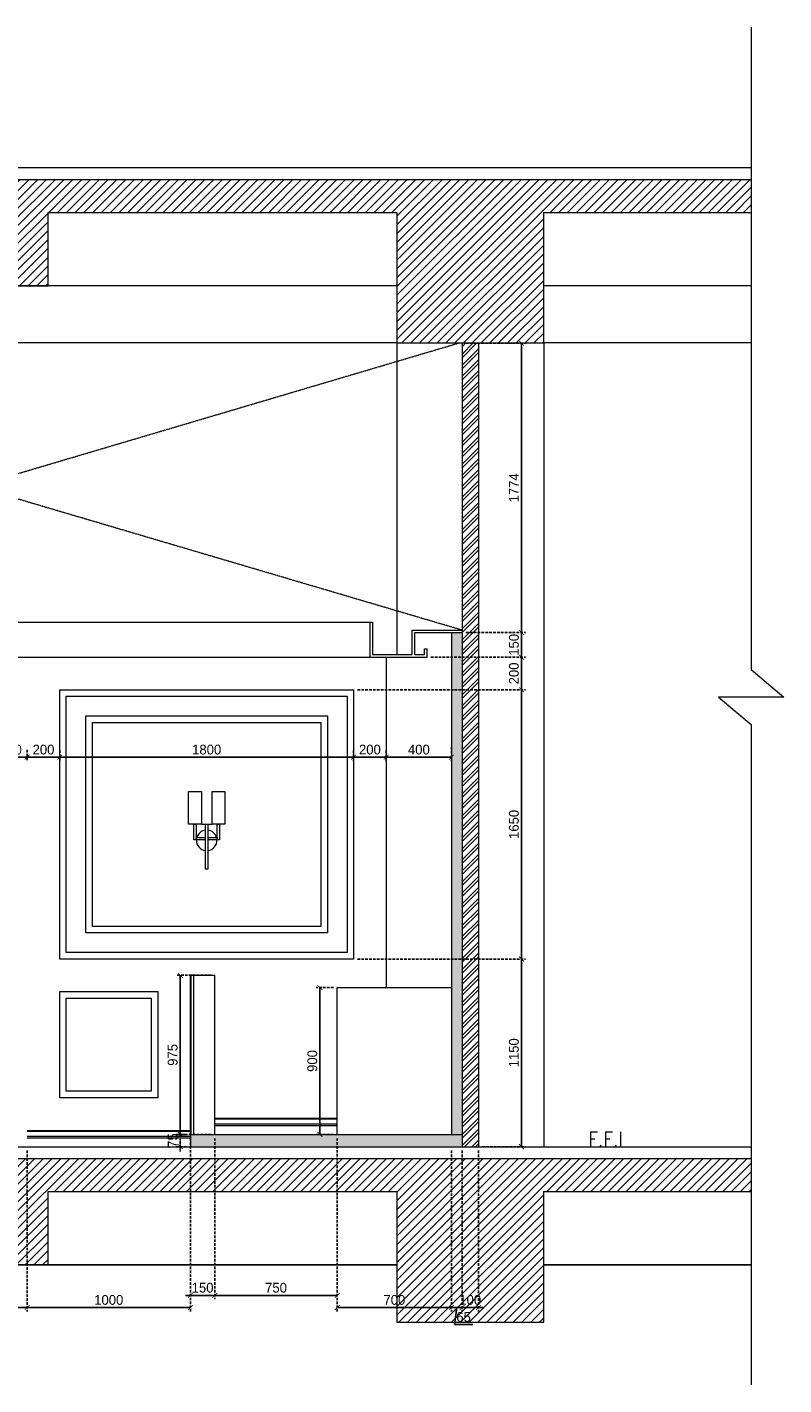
# Model space of a CAD drawing. Header units: millimetres. Extents: x 325 to 282792, y 120 to 12645.
# Tile 8 of 15: x 234043 to 238679, y 4326 to 12645. Entities that reach past the tile are written whole.
import ezdxf

# ---------------------------------------------------------------- set-up
doc = ezdxf.new("R2010")
doc.units = ezdxf.units.MM
doc.header["$LTSCALE"] = 2.5
doc.linetypes.add('DASHED2', pattern=[9.525, 6.35, -3.175])
doc.linetypes.add('HIDDEN', pattern=[0.375, 0.25, -0.125])
for name, color, linetype, lineweight in [('Dimension', 40, 'Continuous', 0), ('ELEVATION 1', 143, 'Continuous', 18), ('ELEVATION 2', 33, 'Continuous', 15), ('ELEVATION 3', 23, 'Continuous', 13), ('ELEVATION 4', 157, 'Continuous', 9), ('ELEVATION 5', 156, 'Continuous', 5), ('HATCH LIGHT', 250, 'Continuous', 0), ('HATCH MEDIUM', 251, 'Continuous', 5), ('ROOM TEXT', 7, 'Continuous', 5)]:
    doc.layers.add(name, color=color, linetype=linetype, lineweight=lineweight)
doc.layers.add('ELEVATION-4', color=8, linetype='Continuous')
doc.styles.add('MTEXT', font='romans.shx', dxfattribs={"width": 0.85})
doc.styles.get("Standard").update_dxf_attribs({"font": 'GOTHIC.TTF'})
doc.dimstyles.new('AJKD_30', dxfattribs={"dimscale": 30, "dimtxt": 2, "dimasz": 1, "dimexe": 0.8, "dimexo": 0.8, "dimgap": 0.5, "dimtad": 1, "dimdec": 0, "dimzin": 0, "dimdsep": 46, "dimtxsty": 'Standard', "dimblk": 'ARCHTICK', "dimcen": 0.125, "dimclrd": 251, "dimclre": 251, "dimclrt": 42, "dimadec": 0, "dimazin": 0, "dimtfac": 1, "dimtdec": 0, "dimtix": 1, "dimtmove": 1, "dimatfit": 3, "dimfxl": 0, "dimtolj": 1, "dimtzin": 0, "dimarcsym": 0})
pattern_1 = [(45, (90643.73, 42.364), (-26.940768, 26.940768), [])]

# ---------------------------------------------------------------- blocks, each defined once
blk = doc.blocks.new('E WL')
blk.add_line((-32.7, 276.1), (32.7, 276.1))
for points in [[(-111.4, 476.2), (-32.7, 476.2), (-32.7, 276.1), (-111.4, 276.1)], [(32.7, 476.2), (111.4, 476.2), (111.4, 276.1), (32.7, 276.1)], [(-79.5, 276.1), (-64.5, 276.1), (-64.5, 180.5), (-79.5, 180.5)], [(-7.5, 276.1), (7.5, 276.1), (7.5, 0), (-7.5, 0)], [(64.5, 276.1), (79.5, 276.1), (79.5, 180.5), (64.5, 180.5)]]:
    blk.add_lwpolyline(points, close=True)
for points in [[(-7.5, 180.5), (-64.5, 180.5), (-64.5, 195.5), (-7.5, 195.5)], [(7.5, 195.5), (64.5, 195.5), (64.5, 180.5), (7.5, 180.5)]]:
    blk.add_lwpolyline(points)
for start, end in [(176.59121, 263.10582), (96.89418, 162.68536), (17.31464, 83.21619), (276.78381, 3.40879)]:
    blk.add_arc((0.1, 176.8), 62.9, start, end)
blk = doc.blocks.new('_ArchTick')
at = {"color": 0, "linetype": 'ByBlock', "const_width": 0.15}
blk.add_lwpolyline([(-0.5, -0.5), (0.5, 0.5)], dxfattribs=at)
blk = doc.blocks.new('*D78')
at = {"layer": 'Defpoints', "color": 0}
for p in [(230810.4, 5785.3), (234042.6, 5785.3), (234042.6, 4799.3)]:
    blk.add_point(p, dxfattribs=at)
at = {"layer": 'Dimension', "color": 251, "linetype": 'DASHED2', "lineweight": -2}
for p, q in [((230810.4, 5761.3), (230810.4, 4775.3)), ((234042.6, 5761.3), (234042.6, 4775.3))]:
    blk.add_line(p, q, dxfattribs=at)
at = {"layer": 'Dimension', "color": 251, "lineweight": -2}
blk.add_line((230810.4, 4799.3), (234042.6, 4799.3), dxfattribs=at)
at = {"layer": 'Dimension', "color": 251, "lineweight": -2, "xscale": 30, "yscale": 30, "zscale": 30, "rotation": 180}
blk.add_blockref('_ArchTick', (230810.4, 4799.3), dxfattribs=at)
at = {"layer": 'Dimension', "color": 251, "lineweight": -2, "xscale": 30, "yscale": 30, "zscale": 30}
blk.add_blockref('_ArchTick', (234042.6, 4799.3), dxfattribs=at)
at = {"layer": 'Dimension', "color": 42, "insert": (232426.5, 4845.8), "char_height": 60, "attachment_point": 5}
blk.add_mtext('\\A1;3232', dxfattribs=at)
blk = doc.blocks.new('*D79')
at = {"layer": 'Defpoints', "color": 0}
for p in [(235042.6, 5860.3), (234042.6, 5785.3), (235042.6, 4799.3)]:
    blk.add_point(p, dxfattribs=at)
at = {"layer": 'Dimension', "color": 251, "linetype": 'DASHED2', "lineweight": -2}
for p, q in [((235042.6, 5836.3), (235042.6, 4775.3)), ((234042.6, 5761.3), (234042.6, 4775.3))]:
    blk.add_line(p, q, dxfattribs=at)
at = {"layer": 'Dimension', "color": 251, "lineweight": -2}
blk.add_line((234042.6, 4799.3), (235042.6, 4799.3), dxfattribs=at)
at = {"layer": 'Dimension', "color": 251, "lineweight": -2, "xscale": 30, "yscale": 30, "zscale": 30, "rotation": 180}
blk.add_blockref('_ArchTick', (234042.6, 4799.3), dxfattribs=at)
at = {"layer": 'Dimension', "color": 251, "lineweight": -2, "xscale": 30, "yscale": 30, "zscale": 30}
blk.add_blockref('_ArchTick', (235042.6, 4799.3), dxfattribs=at)
at = {"layer": 'Dimension', "color": 42, "insert": (234542.6, 4845.8), "char_height": 60, "attachment_point": 5}
blk.add_mtext('\\A1;1000', dxfattribs=at)
blk = doc.blocks.new('*D80')
at = {"layer": 'Defpoints', "color": 0}
for p in [(235042.6, 5860.3), (235192.6, 5860.3), (235192.6, 4874.3)]:
    blk.add_point(p, dxfattribs=at)
at = {"layer": 'Dimension', "color": 251, "linetype": 'DASHED2', "lineweight": -2}
for p, q in [((235042.6, 5836.3), (235042.6, 4850.3)), ((235192.6, 5836.3), (235192.6, 4850.3))]:
    blk.add_line(p, q, dxfattribs=at)
at = {"layer": 'Dimension', "color": 251, "lineweight": -2}
for p, q in [((235042.6, 4874.3), (235012.6, 4874.3)), ((235042.6, 4874.3), (235192.6, 4874.3)), ((235192.6, 4874.3), (235222.6, 4874.3))]:
    blk.add_line(p, q, dxfattribs=at)
at = {"layer": 'Dimension', "color": 251, "lineweight": -2, "xscale": 30, "yscale": 30, "zscale": 30}
blk.add_blockref('_ArchTick', (235042.6, 4874.3), dxfattribs=at)
at = {"layer": 'Dimension', "color": 251, "lineweight": -2, "xscale": 30, "yscale": 30, "zscale": 30, "rotation": 180}
blk.add_blockref('_ArchTick', (235192.6, 4874.3), dxfattribs=at)
at = {"layer": 'Dimension', "color": 42, "insert": (235117.6, 4920.8), "char_height": 60, "attachment_point": 5}
blk.add_mtext('\\A1;150', dxfattribs=at)
blk = doc.blocks.new('*D81')
at = {"layer": 'Defpoints', "color": 0}
for p in [(235192.6, 5860.3), (235942.6, 5860.3), (235942.6, 4874.3)]:
    blk.add_point(p, dxfattribs=at)
at = {"layer": 'Dimension', "color": 251, "linetype": 'DASHED2', "lineweight": -2}
for p, q in [((235192.6, 5836.3), (235192.6, 4850.3)), ((235942.6, 5836.3), (235942.6, 4850.3))]:
    blk.add_line(p, q, dxfattribs=at)
at = {"layer": 'Dimension', "color": 251, "lineweight": -2}
blk.add_line((235192.6, 4874.3), (235942.6, 4874.3), dxfattribs=at)
at = {"layer": 'Dimension', "color": 251, "lineweight": -2, "xscale": 30, "yscale": 30, "zscale": 30, "rotation": 180}
blk.add_blockref('_ArchTick', (235192.6, 4874.3), dxfattribs=at)
at = {"layer": 'Dimension', "color": 251, "lineweight": -2, "xscale": 30, "yscale": 30, "zscale": 30}
blk.add_blockref('_ArchTick', (235942.6, 4874.3), dxfattribs=at)
at = {"layer": 'Dimension', "color": 42, "insert": (235567.6, 4920.8), "char_height": 60, "attachment_point": 5}
blk.add_mtext('\\A1;750', dxfattribs=at)
blk = doc.blocks.new('*D82')
at = {"layer": 'Defpoints', "color": 0}
for p in [(235942.6, 5860.3), (236642.6, 5785.3), (236642.6, 4799.3)]:
    blk.add_point(p, dxfattribs=at)
at = {"layer": 'Dimension', "color": 251, "linetype": 'DASHED2', "lineweight": -2}
for p, q in [((235942.6, 5836.3), (235942.6, 4775.3)), ((236642.6, 5761.3), (236642.6, 4775.3))]:
    blk.add_line(p, q, dxfattribs=at)
at = {"layer": 'Dimension', "color": 251, "lineweight": -2}
blk.add_line((235942.6, 4799.3), (236642.6, 4799.3), dxfattribs=at)
at = {"layer": 'Dimension', "color": 251, "lineweight": -2, "xscale": 30, "yscale": 30, "zscale": 30, "rotation": 180}
blk.add_blockref('_ArchTick', (235942.6, 4799.3), dxfattribs=at)
at = {"layer": 'Dimension', "color": 251, "lineweight": -2, "xscale": 30, "yscale": 30, "zscale": 30}
blk.add_blockref('_ArchTick', (236642.6, 4799.3), dxfattribs=at)
at = {"layer": 'Dimension', "color": 42, "insert": (236292.6, 4845.8), "char_height": 60, "attachment_point": 5}
blk.add_mtext('\\A1;700', dxfattribs=at)
blk = doc.blocks.new('*D83')
at = {"layer": 'Defpoints', "color": 0}
for p in [(236642.6, 5785.3), (236707.4, 5785.3), (236707.4, 4799.3)]:
    blk.add_point(p, dxfattribs=at)
at = {"layer": 'Dimension', "color": 251, "linetype": 'DASHED2', "lineweight": -2}
for p, q in [((236642.6, 5761.3), (236642.6, 4775.3)), ((236707.4, 5761.3), (236707.4, 4775.3))]:
    blk.add_line(p, q, dxfattribs=at)
at = {"layer": 'Dimension', "color": 251, "lineweight": -2}
for p, q in [((236642.6, 4799.3), (236707.4, 4799.3)), ((236675, 4799.3), (236660, 4695.3)), ((236660, 4695.3), (236773.3, 4695.3))]:
    blk.add_line(p, q, dxfattribs=at)
at = {"layer": 'Dimension', "color": 251, "lineweight": -2, "xscale": 30, "yscale": 30, "zscale": 30, "rotation": 180}
blk.add_blockref('_ArchTick', (236642.6, 4799.3), dxfattribs=at)
at = {"layer": 'Dimension', "color": 251, "lineweight": -2, "xscale": 30, "yscale": 30, "zscale": 30}
blk.add_blockref('_ArchTick', (236707.4, 4799.3), dxfattribs=at)
at = {"layer": 'Dimension', "color": 42, "insert": (236716.6, 4741.8), "char_height": 60, "attachment_point": 5}
blk.add_mtext('\\A1;65', dxfattribs=at)
blk = doc.blocks.new('*D84')
at = {"layer": 'Defpoints', "color": 0}
for p in [(236707.4, 5785.3), (236807.4, 5785.3), (236807.4, 4799.3)]:
    blk.add_point(p, dxfattribs=at)
at = {"layer": 'Dimension', "color": 251, "linetype": 'DASHED2', "lineweight": -2}
for p, q in [((236707.4, 5761.3), (236707.4, 4775.3)), ((236807.4, 5761.3), (236807.4, 4775.3))]:
    blk.add_line(p, q, dxfattribs=at)
at = {"layer": 'Dimension', "color": 251, "lineweight": -2}
for p, q in [((236707.4, 4799.3), (236677.4, 4799.3)), ((236707.4, 4799.3), (236807.4, 4799.3)), ((236807.4, 4799.3), (236837.4, 4799.3))]:
    blk.add_line(p, q, dxfattribs=at)
at = {"layer": 'Dimension', "color": 251, "lineweight": -2, "xscale": 30, "yscale": 30, "zscale": 30}
blk.add_blockref('_ArchTick', (236707.4, 4799.3), dxfattribs=at)
at = {"layer": 'Dimension', "color": 251, "lineweight": -2, "xscale": 30, "yscale": 30, "zscale": 30, "rotation": 180}
blk.add_blockref('_ArchTick', (236807.4, 4799.3), dxfattribs=at)
at = {"layer": 'Dimension', "color": 42, "insert": (236757.4, 4845.8), "char_height": 60, "attachment_point": 5}
blk.add_mtext('\\A1;100', dxfattribs=at)
blk = doc.blocks.new('*D87')
at = {"layer": 'Defpoints', "color": 0}
for p in [(233842.6, 8238.6), (234042.6, 8241.2), (234042.6, 8171.7)]:
    blk.add_point(p, dxfattribs=at)
at = {"layer": 'Dimension', "color": 251, "linetype": 'DASHED2', "lineweight": -2}
for p, q in [((233842.6, 8214.6), (233842.6, 8147.7)), ((234042.6, 8217.2), (234042.6, 8147.7))]:
    blk.add_line(p, q, dxfattribs=at)
at = {"layer": 'Dimension', "color": 251, "lineweight": -2}
blk.add_line((233842.6, 8171.7), (234042.6, 8171.7), dxfattribs=at)
at = {"layer": 'Dimension', "color": 251, "lineweight": -2, "xscale": 30, "yscale": 30, "zscale": 30, "rotation": 180}
blk.add_blockref('_ArchTick', (233842.6, 8171.7), dxfattribs=at)
at = {"layer": 'Dimension', "color": 251, "lineweight": -2, "xscale": 30, "yscale": 30, "zscale": 30}
blk.add_blockref('_ArchTick', (234042.6, 8171.7), dxfattribs=at)
at = {"layer": 'Dimension', "color": 42, "insert": (233942.6, 8218.2), "char_height": 60, "attachment_point": 5}
blk.add_mtext('\\A1;200', dxfattribs=at)
blk = doc.blocks.new('*D88')
at = {"layer": 'Defpoints', "color": 0}
for p in [(234042.6, 8241.2), (234242.6, 8238.6), (234242.6, 8171.7)]:
    blk.add_point(p, dxfattribs=at)
at = {"layer": 'Dimension', "color": 251, "linetype": 'DASHED2', "lineweight": -2}
for p, q in [((234042.6, 8217.2), (234042.6, 8147.7)), ((234242.6, 8214.6), (234242.6, 8147.7))]:
    blk.add_line(p, q, dxfattribs=at)
at = {"layer": 'Dimension', "color": 251, "lineweight": -2}
blk.add_line((234042.6, 8171.7), (234242.6, 8171.7), dxfattribs=at)
at = {"layer": 'Dimension', "color": 251, "lineweight": -2, "xscale": 30, "yscale": 30, "zscale": 30, "rotation": 180}
blk.add_blockref('_ArchTick', (234042.6, 8171.7), dxfattribs=at)
at = {"layer": 'Dimension', "color": 251, "lineweight": -2, "xscale": 30, "yscale": 30, "zscale": 30}
blk.add_blockref('_ArchTick', (234242.6, 8171.7), dxfattribs=at)
at = {"layer": 'Dimension', "color": 42, "insert": (234142.6, 8218.2), "char_height": 60, "attachment_point": 5}
blk.add_mtext('\\A1;200', dxfattribs=at)
blk = doc.blocks.new('*D89')
at = {"layer": 'Defpoints', "color": 0}
for p in [(234242.6, 8238.6), (236042.6, 8236.1), (236042.6, 8171.7)]:
    blk.add_point(p, dxfattribs=at)
at = {"layer": 'Dimension', "color": 251, "linetype": 'DASHED2', "lineweight": -2}
for p, q in [((234242.6, 8214.6), (234242.6, 8147.7)), ((236042.6, 8212.1), (236042.6, 8147.7))]:
    blk.add_line(p, q, dxfattribs=at)
at = {"layer": 'Dimension', "color": 251, "lineweight": -2}
blk.add_line((234242.6, 8171.7), (236042.6, 8171.7), dxfattribs=at)
at = {"layer": 'Dimension', "color": 251, "lineweight": -2, "xscale": 30, "yscale": 30, "zscale": 30, "rotation": 180}
blk.add_blockref('_ArchTick', (234242.6, 8171.7), dxfattribs=at)
at = {"layer": 'Dimension', "color": 251, "lineweight": -2, "xscale": 30, "yscale": 30, "zscale": 30}
blk.add_blockref('_ArchTick', (236042.6, 8171.7), dxfattribs=at)
at = {"layer": 'Dimension', "color": 42, "insert": (235142.6, 8218.2), "char_height": 60, "attachment_point": 5}
blk.add_mtext('\\A1;1800', dxfattribs=at)
blk = doc.blocks.new('*D90')
at = {"layer": 'Defpoints', "color": 0}
for p in [(236042.6, 8236.1), (236242.6, 8236.1), (236242.6, 8171.7)]:
    blk.add_point(p, dxfattribs=at)
at = {"layer": 'Dimension', "color": 251, "linetype": 'DASHED2', "lineweight": -2}
for p, q in [((236042.6, 8212.1), (236042.6, 8147.7)), ((236242.6, 8212.1), (236242.6, 8147.7))]:
    blk.add_line(p, q, dxfattribs=at)
at = {"layer": 'Dimension', "color": 251, "lineweight": -2}
blk.add_line((236042.6, 8171.7), (236242.6, 8171.7), dxfattribs=at)
at = {"layer": 'Dimension', "color": 251, "lineweight": -2, "xscale": 30, "yscale": 30, "zscale": 30, "rotation": 180}
blk.add_blockref('_ArchTick', (236042.6, 8171.7), dxfattribs=at)
at = {"layer": 'Dimension', "color": 251, "lineweight": -2, "xscale": 30, "yscale": 30, "zscale": 30}
blk.add_blockref('_ArchTick', (236242.6, 8171.7), dxfattribs=at)
at = {"layer": 'Dimension', "color": 42, "insert": (236142.6, 8218.2), "char_height": 60, "attachment_point": 5}
blk.add_mtext('\\A1;200', dxfattribs=at)
blk = doc.blocks.new('*D91')
at = {"layer": 'Defpoints', "color": 0}
for p in [(236642.6, 8258.1), (236242.6, 8236.1), (236642.6, 8171.7)]:
    blk.add_point(p, dxfattribs=at)
at = {"layer": 'Dimension', "color": 251, "linetype": 'DASHED2', "lineweight": -2}
for p, q in [((236242.6, 8212.1), (236242.6, 8147.7)), ((236642.6, 8234.1), (236642.6, 8147.7))]:
    blk.add_line(p, q, dxfattribs=at)
at = {"layer": 'Dimension', "color": 251, "lineweight": -2}
blk.add_line((236242.6, 8171.7), (236642.6, 8171.7), dxfattribs=at)
at = {"layer": 'Dimension', "color": 251, "lineweight": -2, "xscale": 30, "yscale": 30, "zscale": 30, "rotation": 180}
blk.add_blockref('_ArchTick', (236242.6, 8171.7), dxfattribs=at)
at = {"layer": 'Dimension', "color": 251, "lineweight": -2, "xscale": 30, "yscale": 30, "zscale": 30}
blk.add_blockref('_ArchTick', (236642.6, 8171.7), dxfattribs=at)
at = {"layer": 'Dimension', "color": 42, "insert": (236442.6, 8218.2), "char_height": 60, "attachment_point": 5}
blk.add_mtext('\\A1;400', dxfattribs=at)
blk = doc.blocks.new('*D104')
at = {"layer": 'Defpoints', "color": 0}
for p in [(235192.6, 6835.3), (234980.6, 5860.3), (235192.6, 5860.3)]:
    blk.add_point(p, dxfattribs=at)
at = {"layer": 'Dimension', "color": 251, "linetype": 'DASHED2', "lineweight": -2}
for p, q in [((235168.6, 6835.3), (234956.6, 6835.3)), ((235168.6, 5860.3), (234956.6, 5860.3))]:
    blk.add_line(p, q, dxfattribs=at)
at = {"layer": 'Dimension', "color": 251, "lineweight": -2}
blk.add_line((234980.6, 6835.3), (234980.6, 5860.3), dxfattribs=at)
at = {"layer": 'Dimension', "color": 251, "lineweight": -2, "xscale": 30, "yscale": 30, "zscale": 30}
for p, rotation in [((234980.6, 6835.3), 90), ((234980.6, 5860.3), 270)]:
    blk.add_blockref('_ArchTick', p, dxfattribs=dict(at, rotation=rotation))
at = {"layer": 'Dimension', "color": 42, "insert": (234934.1, 6347.8), "char_height": 60, "attachment_point": 5, "rotation": 90}
blk.add_mtext('\\A1;975', dxfattribs=at)
blk = doc.blocks.new('*D105')
at = {"layer": 'Defpoints', "color": 0}
for p in [(235942.6, 6760.3), (235836.5, 5860.3), (235942.6, 5860.3)]:
    blk.add_point(p, dxfattribs=at)
at = {"layer": 'Dimension', "color": 251, "linetype": 'DASHED2', "lineweight": -2}
for p, q in [((235918.6, 6760.3), (235812.5, 6760.3)), ((235918.6, 5860.3), (235812.5, 5860.3))]:
    blk.add_line(p, q, dxfattribs=at)
at = {"layer": 'Dimension', "color": 251, "lineweight": -2}
blk.add_line((235836.5, 6760.3), (235836.5, 5860.3), dxfattribs=at)
at = {"layer": 'Dimension', "color": 251, "lineweight": -2, "xscale": 30, "yscale": 30, "zscale": 30}
for p, rotation in [((235836.5, 6760.3), 90), ((235836.5, 5860.3), 270)]:
    blk.add_blockref('_ArchTick', p, dxfattribs=dict(at, rotation=rotation))
at = {"layer": 'Dimension', "color": 42, "insert": (235790, 6310.3), "char_height": 60, "attachment_point": 5, "rotation": 90}
blk.add_mtext('\\A1;900', dxfattribs=at)
blk = doc.blocks.new('*D110')
at = {"layer": 'Defpoints', "color": 0}
for p in [(236042.6, 6935.3), (237071.6, 6935.3), (236807.4, 5785.3)]:
    blk.add_point(p, dxfattribs=at)
at = {"layer": 'Dimension', "color": 251, "linetype": 'DASHED2', "lineweight": -2}
for p, q in [((236066.6, 6935.3), (237095.6, 6935.3)), ((236831.4, 5785.3), (237095.6, 5785.3))]:
    blk.add_line(p, q, dxfattribs=at)
at = {"layer": 'Dimension', "color": 251, "lineweight": -2}
blk.add_line((237071.6, 5785.3), (237071.6, 6935.3), dxfattribs=at)
at = {"layer": 'Dimension', "color": 251, "lineweight": -2, "xscale": 30, "yscale": 30, "zscale": 30}
for p, rotation in [((237071.6, 6935.3), 90), ((237071.6, 5785.3), 270)]:
    blk.add_blockref('_ArchTick', p, dxfattribs=dict(at, rotation=rotation))
at = {"layer": 'Dimension', "color": 42, "insert": (237025.1, 6360.3), "char_height": 60, "attachment_point": 5, "rotation": 90}
blk.add_mtext('\\A1;1150', dxfattribs=at)
blk = doc.blocks.new('*D111')
at = {"layer": 'Defpoints', "color": 0}
for p in [(236042.6, 8585.2), (237071.6, 8585.2), (236042.6, 6935.3)]:
    blk.add_point(p, dxfattribs=at)
at = {"layer": 'Dimension', "color": 251, "linetype": 'DASHED2', "lineweight": -2}
for p, q in [((236066.6, 8585.2), (237095.6, 8585.2)), ((236066.6, 6935.3), (237095.6, 6935.3))]:
    blk.add_line(p, q, dxfattribs=at)
at = {"layer": 'Dimension', "color": 251, "lineweight": -2}
blk.add_line((237071.6, 6935.3), (237071.6, 8585.2), dxfattribs=at)
at = {"layer": 'Dimension', "color": 251, "lineweight": -2, "xscale": 30, "yscale": 30, "zscale": 30}
for p, rotation in [((237071.6, 8585.2), 90), ((237071.6, 6935.3), 270)]:
    blk.add_blockref('_ArchTick', p, dxfattribs=dict(at, rotation=rotation))
at = {"layer": 'Dimension', "color": 42, "insert": (237025.1, 7760.2), "char_height": 60, "attachment_point": 5, "rotation": 90}
blk.add_mtext('\\A1;1650', dxfattribs=at)
blk = doc.blocks.new('*D112')
at = {"layer": 'Defpoints', "color": 0}
for p in [(236492.6, 8785.3), (237071.6, 8785.3), (236042.6, 8585.2)]:
    blk.add_point(p, dxfattribs=at)
at = {"layer": 'Dimension', "color": 251, "linetype": 'DASHED2', "lineweight": -2}
for p, q in [((236516.6, 8785.3), (237095.6, 8785.3)), ((236066.6, 8585.2), (237095.6, 8585.2))]:
    blk.add_line(p, q, dxfattribs=at)
at = {"layer": 'Dimension', "color": 251, "lineweight": -2}
blk.add_line((237071.6, 8585.2), (237071.6, 8785.3), dxfattribs=at)
at = {"layer": 'Dimension', "color": 251, "lineweight": -2, "xscale": 30, "yscale": 30, "zscale": 30}
for p, rotation in [((237071.6, 8785.3), 90), ((237071.6, 8585.2), 270)]:
    blk.add_blockref('_ArchTick', p, dxfattribs=dict(at, rotation=rotation))
at = {"layer": 'Dimension', "color": 42, "insert": (237025.1, 8685.2), "char_height": 60, "attachment_point": 5, "rotation": 90}
blk.add_mtext('\\A1;200', dxfattribs=at)
blk = doc.blocks.new('*D113')
at = {"layer": 'Defpoints', "color": 0}
for p in [(236707.4, 8935.3), (237071.6, 8935.3), (236492.6, 8785.3)]:
    blk.add_point(p, dxfattribs=at)
at = {"layer": 'Dimension', "color": 251, "linetype": 'DASHED2', "lineweight": -2}
for p, q in [((236731.4, 8935.3), (237095.6, 8935.3)), ((236516.6, 8785.3), (237095.6, 8785.3))]:
    blk.add_line(p, q, dxfattribs=at)
at = {"layer": 'Dimension', "color": 251, "lineweight": -2}
for p, q in [((237071.6, 8935.3), (237071.6, 8965.3)), ((237071.6, 8785.3), (237071.6, 8935.3)), ((237071.6, 8785.3), (237071.6, 8755.3))]:
    blk.add_line(p, q, dxfattribs=at)
at = {"layer": 'Dimension', "color": 251, "lineweight": -2, "xscale": 30, "yscale": 30, "zscale": 30}
for p, rotation in [((237071.6, 8935.3), 270), ((237071.6, 8785.3), 90)]:
    blk.add_blockref('_ArchTick', p, dxfattribs=dict(at, rotation=rotation))
at = {"layer": 'Dimension', "color": 42, "insert": (237025.1, 8860.3), "char_height": 60, "attachment_point": 5, "rotation": 90}
blk.add_mtext('\\A1;150', dxfattribs=at)
blk = doc.blocks.new('*D114')
at = {"layer": 'Defpoints', "color": 0}
for p in [(236707.4, 10709.2), (237071.6, 10709.2), (236707.4, 8935.3)]:
    blk.add_point(p, dxfattribs=at)
at = {"layer": 'Dimension', "color": 251, "linetype": 'DASHED2', "lineweight": -2}
for p, q in [((236731.4, 10709.2), (237095.6, 10709.2)), ((236731.4, 8935.3), (237095.6, 8935.3))]:
    blk.add_line(p, q, dxfattribs=at)
at = {"layer": 'Dimension', "color": 251, "lineweight": -2}
blk.add_line((237071.6, 8935.3), (237071.6, 10709.2), dxfattribs=at)
at = {"layer": 'Dimension', "color": 251, "lineweight": -2, "xscale": 30, "yscale": 30, "zscale": 30}
for p, rotation in [((237071.6, 10709.2), 90), ((237071.6, 8935.3), 270)]:
    blk.add_blockref('_ArchTick', p, dxfattribs=dict(at, rotation=rotation))
at = {"layer": 'Dimension', "color": 42, "insert": (237025.1, 9822.3), "char_height": 60, "attachment_point": 5, "rotation": 90}
blk.add_mtext('\\A1;1774', dxfattribs=at)
blk = doc.blocks.new('*D202')
at = {"layer": 'Defpoints', "color": 0}
for p in [(235042.6, 5860.3), (234980.6, 5785.3), (235042.6, 5785.3)]:
    blk.add_point(p, dxfattribs=at)
at = {"layer": 'Dimension', "color": 251, "linetype": 'DASHED2', "lineweight": -2}
for p, q in [((235018.6, 5860.3), (234956.6, 5860.3)), ((235018.6, 5785.3), (234956.6, 5785.3))]:
    blk.add_line(p, q, dxfattribs=at)
at = {"layer": 'Dimension', "color": 251, "linetype": 'HIDDEN', "lineweight": -2}
for p, q in [((234980.6, 5860.3), (234980.6, 5890.3)), ((234980.6, 5860.3), (234980.6, 5785.3)), ((234980.6, 5785.3), (234980.6, 5755.3))]:
    blk.add_line(p, q, dxfattribs=at)
at = {"layer": 'Dimension', "color": 251, "lineweight": -2, "xscale": 30, "yscale": 30, "zscale": 30}
for p, rotation in [((234980.6, 5860.3), 270), ((234980.6, 5785.3), 90)]:
    blk.add_blockref('_ArchTick', p, dxfattribs=dict(at, rotation=rotation))
at = {"layer": 'Dimension', "color": 42, "insert": (234934.8, 5822.8), "char_height": 60, "attachment_point": 5, "rotation": 90}
blk.add_mtext('\\A1;75', dxfattribs=at)

msp = doc.modelspace()

# ---------------------------------------------------------------- hatches: boundary and pattern name
at = {"layer": 'Dimension'}
h = msp.add_hatch(dxfattribs=at)
h.set_pattern_fill('ANSI32', color=251, scale=5)
h.set_pattern_definition([(45, (63587.675, 42.364), (-33.67596, 33.67596), []), (45, (63610.126, 42.364), (-33.67596, 33.67596), [])])
h.paths.add_polyline_path([(230745.4, 10710.3), (230645.4, 10710.3), (230645.4, 5785.3), (230745.4, 5785.3)])
h.paths.add_polyline_path([(236807.4, 10710.3), (236707.4, 10710.3), (236707.4, 5785.3), (236807.4, 5785.3)])
at = {"layer": 'HATCH LIGHT'}
h = msp.add_hatch(dxfattribs=at)
h.set_pattern_fill('ANSI31', color=256, scale=12)
h.set_pattern_definition(pattern_1)
h.paths.add_polyline_path([(236307.4, 11510.3), (234171.4, 11510.3), (234171.4, 11060.3), (233941.4, 11060.3), (233941.4, 11510.3), (231805.4, 11510.3), (231805.4, 11060.3), (231575.4, 11060.3), (231575.4, 11510.3), (229439.4, 11510.3), (229439.4, 11060.3), (229209.4, 11060.3), (229209.4, 11510.3), (228621.4, 11510.3), (228621.4, 11710.3), (238478.9, 11710.3), (238478.9, 11510.3), (237207.4, 11510.3), (237207.4, 10710.3), (236307.4, 10710.3)])
h = msp.add_hatch(dxfattribs=at)
h.set_pattern_fill('ANSI36', color=256, scale=7)
h.paths.add_polyline_path([(236707.4, 8935.3), (236642.6, 8935.3), (236642.6, 5860.3), (236707.4, 5860.3)])
h.paths.add_polyline_path([(230810.4, 8935.3), (230745.4, 8935.3), (230745.4, 5785.3), (230810.4, 5785.3)])
h = msp.add_hatch(dxfattribs=at)
h.set_pattern_fill('ANGLE', color=251, scale=3)
h.set_pattern_definition([(0, (0, 0), (0, 20.955), [15.24, -5.715]), (90, (0, 0), (-20.955, 1e-15), [15.24, -5.715])])
h.paths.add_polyline_path([(236707.4, 5860.3), (235042.6, 5860.3), (235042.6, 5785.3), (236707.4, 5785.3)])
h = msp.add_hatch(dxfattribs=at)
h.set_pattern_fill('ANSI31', color=256, scale=12)
h.set_pattern_definition(pattern_1)
h.paths.add_polyline_path([(228621.4, 5510.3), (228621.4, 5710.3), (238478.9, 5710.3), (238478.9, 5510.3), (237207.4, 5510.3), (237207.4, 4710.3), (236307.4, 4710.3), (236307.4, 5510.3), (234171.4, 5510.3), (234171.4, 5060.3), (233941.4, 5060.3), (233941.4, 5510.3), (231805.4, 5510.3), (231805.4, 5060.3), (231575.4, 5060.3), (231575.4, 5510.3), (229439.4, 5510.3), (229439.4, 5060.3), (229209.4, 5060.3), (229209.4, 5510.3)])

# ---------------------------------------------------------------- linework, layer by layer
at = {"layer": 'ELEVATION 1'}
for p, q in [((238478.9, 11710.3), (228621.4, 11710.3)), ((234171.4, 11060.3), (234171.4, 11510.3)), ((234171.4, 11510.3), (236307.4, 11510.3)), ((236307.4, 11510.3), (236307.4, 10710.3)), ((237207.4, 10710.3), (237207.4, 11510.3)), ((237207.4, 11510.3), (238478.9, 11510.3)), ((233941.4, 11060.3), (234171.4, 11060.3)), ((236307.4, 10710.3), (237207.4, 10710.3)), ((236707.4, 10710.3), (236707.4, 5785.3)), ((236807.4, 10710.3), (236807.4, 5785.3)), ((236642.6, 8935.3), (236642.6, 5860.3)), ((238478.9, 5710.3), (228621.4, 5710.3)), ((234171.4, 5060.3), (234171.4, 5510.3)), ((234171.4, 5510.3), (236307.4, 5510.3)), ((236307.4, 5510.3), (236307.4, 4710.3)), ((237207.4, 4710.3), (237207.4, 5510.3)), ((237207.4, 5510.3), (238478.9, 5510.3)), ((233941.4, 5060.3), (234171.4, 5060.3)), ((236307.4, 4710.3), (237207.4, 4710.3))]:
    msp.add_line(p, q, dxfattribs=at)
at = {"layer": 'ELEVATION 2'}
for q in [(236707.4, 5860.3), (235042.6, 5785.3)]:
    msp.add_line((235042.6, 5860.3), q, dxfattribs=at)
msp.add_lwpolyline([(228621.4, 5785.3), (238478.9, 5785.3)], dxfattribs=at)
at = {"layer": 'ELEVATION 3'}
for p, q in [((236142.6, 9000.3), (236142.6, 8785.3)), ((236142.6, 9000.3), (236157.6, 9000.3)), ((236157.6, 9000.3), (236157.6, 8800.3)), ((236402.6, 8800.3), (236402.6, 8950.3)), ((236402.6, 8950.3), (236707.4, 8950.3)), ((236417.6, 8800.3), (236417.6, 8935.3)), ((236417.6, 8935.3), (236707.4, 8935.3)), ((236477.6, 8800.3), (236477.6, 8835.3)), ((236477.6, 8835.3), (236492.6, 8835.3)), ((236492.6, 8785.3), (236492.6, 8835.3)), ((236142.6, 8785.3), (236492.6, 8785.3)), ((236157.6, 8800.3), (236402.6, 8800.3)), ((236242.6, 8785.3), (236242.6, 6760.3)), ((236417.6, 8800.3), (236477.6, 8800.3)), ((235042.6, 5860.3), (235042.6, 6835.3)), ((235042.6, 6835.3), (235192.6, 6835.3)), ((235192.6, 5860.3), (235192.6, 6835.3)), ((235942.6, 5860.3), (235942.6, 6760.3)), ((235942.6, 6760.3), (236642.6, 6760.3))]:
    msp.add_line(p, q, dxfattribs=at)
msp.add_lwpolyline([(235045.6, 5860.3), (235063.6, 5860.3), (235063.6, 6835.3), (235045.6, 6835.3)], close=True, dxfattribs=at)
at = {"layer": 'ELEVATION 4'}
for p, q in [((236307.4, 11060.3), (228621.4, 11060.3)), ((238478.9, 11060.3), (237207.4, 11060.3)), ((236307.4, 10710.3), (228621.4, 10710.3)), ((236307.4, 10710.3), (236307.4, 8800.3)), ((237207.4, 10710.3), (237207.4, 5785.3)), ((238478.9, 10710.3), (237207.4, 10710.3)), ((231310.4, 9000.3), (236142.6, 9000.3)), ((235192.6, 5960.3), (235942.6, 5960.3)), ((235192.6, 5955.3), (235942.6, 5955.3)), ((235192.6, 5925.3), (235942.6, 5925.3)), ((235192.6, 5915.3), (235942.6, 5915.3)), ((234042.6, 5885.3), (235042.6, 5885.3)), ((234042.6, 5880.3), (235042.6, 5880.3)), ((234042.6, 5850.3), (235042.6, 5850.3)), ((234042.6, 5840.3), (235042.6, 5840.3))]:
    msp.add_line(p, q, dxfattribs=at)
msp.add_lwpolyline([(228621.4, 11785.3), (238478.9, 11785.3)], dxfattribs=at)
for points in [[(234242.6, 8585.2), (236042.6, 8585.2), (236042.6, 6935.3), (234242.6, 6935.3)], [(234282.6, 8545.2), (236002.6, 8545.2), (236002.6, 6975.3), (234282.6, 6975.3)], [(234402.6, 8425.2), (235882.6, 8425.2), (235882.6, 7095.3), (234402.6, 7095.3)], [(234442.6, 8385.2), (235842.6, 8385.2), (235842.6, 7135.3), (234442.6, 7135.3)], [(234242.6, 6735.3), (234842.6, 6735.3), (234842.6, 6085.3), (234242.6, 6085.3)], [(234282.6, 6695.3), (234802.6, 6695.3), (234802.6, 6125.3), (234282.6, 6125.3)]]:
    msp.add_lwpolyline(points, close=True, dxfattribs=at)
at = {"layer": 'ELEVATION-4'}
for p, q in [((236307.4, 5060.3), (228621.4, 5060.3)), ((238478.9, 5060.3), (237207.4, 5060.3))]:
    msp.add_line(p, q, dxfattribs=at)
at = {"layer": 'HATCH LIGHT', "linetype": 'HIDDEN', "ltscale": 5}
for p, q in [((236707.4, 8950.3), (230745.4, 10710.3)), ((230745.4, 8950.3), (236688.5, 10710.3))]:
    msp.add_line(p, q, dxfattribs=at)
at = {"layer": 'HATCH LIGHT'}
msp.add_line((231310.4, 8785.3), (236142.6, 8785.3), dxfattribs=at)
at = {"layer": 'HATCH MEDIUM', "ltscale": 1.5}
msp.add_lwpolyline([(238478.9, 12645.5), (238478.9, 8709.4), (238678.9, 8540.8), (238278.9, 8540.8), (238478.9, 8372.1), (238478.9, 4325.8)], dxfattribs=at)

# ---------------------------------------------------------------- block references
at = {"layer": 'ELEVATION 5'}
msp.add_blockref('E WL', (235142.6, 7485.3), dxfattribs=at)

# ---------------------------------------------------------------- texts
at = {"layer": 'ROOM TEXT', "insert": (237414.4, 5785.3, 0.2), "char_height": 90, "attachment_point": 7, "style": 'MTEXT'}
msp.add_mtext_dynamic_manual_height_columns('\\A1;{\\W1.088915; }F.F.L', width=443.719, gutter_width=1.8, heights=[0], dxfattribs=at)

# ---------------------------------------------------------------- dimensions: what is measured, and where the dimension line sits
at = {"layer": 'Dimension'}
for base, p1, p2, picture, middle in [((237071.6, 10709.2), (236707.4, 8935.3), (236707.4, 10709.2), '*D114', (237025.1, 9822.3)), ((237071.6, 8935.3), (236492.6, 8785.3), (236707.4, 8935.3), '*D113', (237025.1, 8860.3)), ((237071.6, 8785.3), (236042.6, 8585.2), (236492.6, 8785.3), '*D112', (237025.1, 8685.2)), ((237071.6, 8585.2), (236042.6, 6935.3), (236042.6, 8585.2), '*D111', (237025.1, 7760.2)), ((237071.6, 6935.3), (236807.4, 5785.3), (236042.6, 6935.3), '*D110', (237025.1, 6360.3)), ((234980.6, 5860.3), (235192.6, 6835.3), (235192.6, 5860.3), '*D104', (234934.1, 6347.8)), ((235836.5, 5860.3), (235942.6, 6760.3), (235942.6, 5860.3), '*D105', (235790, 6310.3))]:
    dim = msp.add_linear_dim(base=base, p1=p1, p2=p2, angle=90, dimstyle='AJKD_30', dxfattribs=at)
    dim.commit()
    dim.dimension.update_dxf_attribs({"geometry": picture, "text_midpoint": middle})
for base, p1, p2, picture, middle in [((234042.6, 8171.7), (233842.6, 8238.6), (234042.6, 8241.2), '*D87', (233942.6, 8218.2)), ((234242.6, 8171.7), (234042.6, 8241.2), (234242.6, 8238.6), '*D88', (234142.6, 8218.2)), ((236042.6, 8171.7), (234242.6, 8238.6), (236042.6, 8236.1), '*D89', (235142.6, 8218.2)), ((236242.6, 8171.7), (236042.6, 8236.1), (236242.6, 8236.1), '*D90', (236142.6, 8218.2)), ((236642.6, 8171.7), (236242.6, 8236.1), (236642.6, 8258.1), '*D91', (236442.6, 8218.2)), ((235042.6, 4799.3), (234042.6, 5785.3), (235042.6, 5860.3), '*D79', (234542.6, 4845.8)), ((235192.6, 4874.3), (235042.6, 5860.3), (235192.6, 5860.3), '*D80', (235117.6, 4920.8)), ((235942.6, 4874.3), (235192.6, 5860.3), (235942.6, 5860.3), '*D81', (235567.6, 4920.8)), ((236642.6, 4799.3), (235942.6, 5860.3), (236642.6, 5785.3), '*D82', (236292.6, 4845.8)), ((234042.6, 4799.3), (230810.4, 5785.3), (234042.6, 5785.3), '*D78', (232426.5, 4845.8)), ((236807.4, 4799.3), (236707.4, 5785.3), (236807.4, 5785.3), '*D84', (236757.4, 4845.8))]:
    dim = msp.add_linear_dim(base=base, p1=p1, p2=p2, dimstyle='AJKD_30', dxfattribs=at)
    dim.commit()
    dim.dimension.update_dxf_attribs({"geometry": picture, "text_midpoint": middle})
dim = msp.add_linear_dim(base=(234980.6, 5785.3), p1=(235042.6, 5860.3), p2=(235042.6, 5785.3), angle=90, dimstyle='AJKD_30', override={"dimfxl": 10, "dimfxlon": 1}, dxfattribs=at)
dim.commit()
dim.dimension.update_dxf_attribs({"geometry": '*D202', "text_midpoint": (234934.8, 5822.8)})
dim = msp.add_linear_dim(base=(236707.4, 4799.3), p1=(236642.6, 5785.3), p2=(236707.4, 5785.3), dimstyle='AJKD_30', dxfattribs=at)
dim.commit()
dim.dimension.update_dxf_attribs({"geometry": '*D83', "text_midpoint": (236675, 4695.3), "dimtype": 160})

doc.saveas('drawing.dxf')
